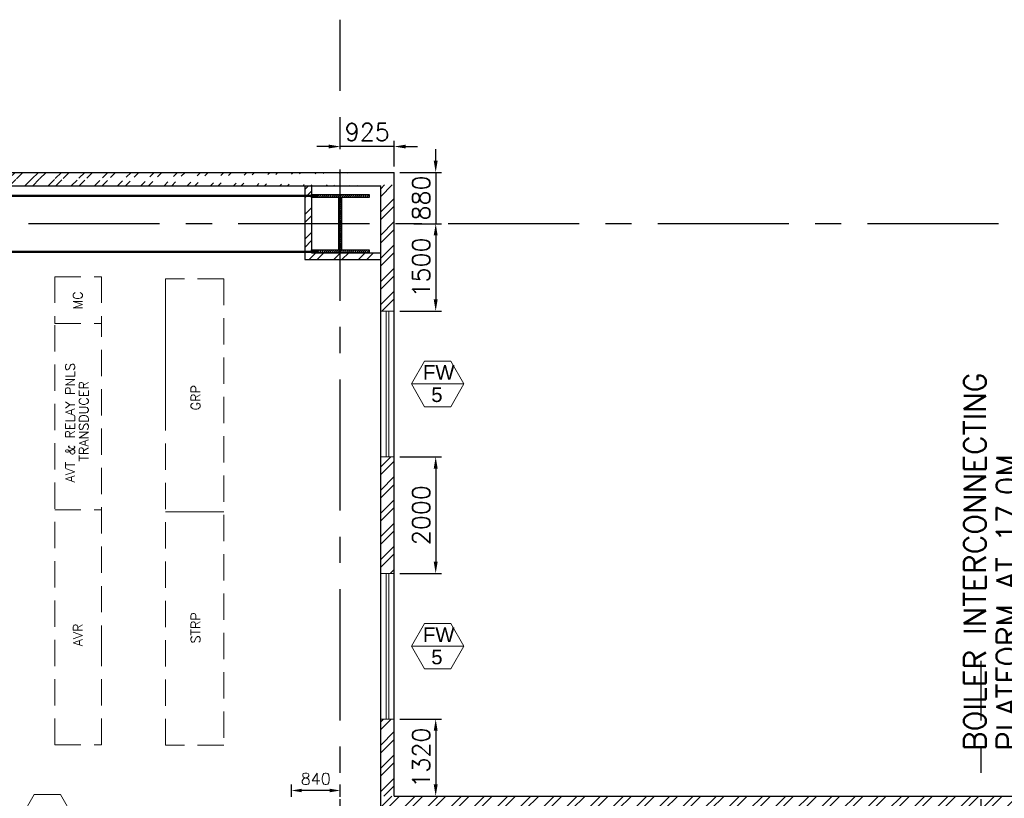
# Model space of a CAD drawing. Header units: inches. Extents: x 0 to 1564127, y -23460 to 23144100.
# Tile 128 of 215: x 565712 to 582611, y 138867 to 152225. Entities that reach past the tile are written whole.
import ezdxf
from ezdxf.enums import TextEntityAlignment as Align

# ---------------------------------------------------------------- set-up
doc = ezdxf.new("R2010")
doc.units = ezdxf.units.IN
doc.header["$LTSCALE"] = 1800
doc.header["$MEASUREMENT"] = 0
doc.linetypes.add('CENTER', pattern=[2, 1.25, -0.25, 0.25, -0.25])
doc.linetypes.add('HIDDEN', pattern=[0.375, 0.25, -0.125])
doc.layers.get('0').update_dxf_attribs({"color": 253, "lineweight": 9})
for name, color, linetype in [('1', 7, 'Continuous'), ('BRACING', 1, 'HIDDEN'), ('CEN', 2, 'CENTER'), ('COL', 1, 'Continuous'), ('GRID', 251, 'CENTER'), ('PNLT', 8, 'Continuous'), ('TEXT', 3, 'Continuous'), ('WALL', 6, 'Continuous')]:
    doc.layers.add(name, color=color, linetype=linetype)
for name, color, linetype, lineweight in [('2CON', 1, 'Continuous', 13), ('A-DOOR', 31, 'Continuous', 9), ('A-WIN TAG', 3, 'Continuous', 13), ('A-WIN TAG TEXT', 3, 'Continuous', 13), ('LAYOUT', 8, 'Continuous', 9), ('PARTITION WALL', 4, 'Continuous', 9), ('PNL', 8, 'HIDDEN', 9), ('WALL HATCH', 251, 'Continuous', 13), ('WINDOW', 3, 'Continuous', 13)]:
    doc.layers.add(name, color=color, linetype=linetype, lineweight=lineweight)
doc.styles.add('ROAMNS', font='ROMANS.shx')
doc.styles.add('ROMANS', font='romans.shx')
doc.styles.get("Standard").update_dxf_attribs({"font": 'arial.ttf'})
doc.dimstyles.new('DIM INT 1', dxfattribs={"dimtxt": 300, "dimasz": 200, "dimexe": 100, "dimexo": 100, "dimgap": 100, "dimtad": 1, "dimdec": 0, "dimzin": 13, "dimdsep": 46, "dimlunit": 5, "dimtxsty": 'ROAMNS', "dimblk1": 'CLOSEDBLANK', "dimcen": 0.09, "dimclrd": 9, "dimclre": 9, "dimclrt": 4, "dimadec": 0, "dimazin": 0, "dimtfac": 1, "dimtdec": 0, "dimtix": 1, "dimtmove": 2, "dimatfit": 3, "dimfxl": 1, "dimtolj": 1, "dimtzin": 13, "dimarcsym": 0})
doc.dimstyles.new('DIM INT 2', dxfattribs={"dimtxt": 200, "dimasz": 180, "dimexe": 100, "dimexo": 100, "dimgap": 100, "dimtad": 1, "dimdec": 0, "dimzin": 13, "dimdsep": 46, "dimlunit": 5, "dimtxsty": 'ROAMNS', "dimcen": 0.09, "dimclrd": 9, "dimclre": 9, "dimclrt": 4, "dimadec": 0, "dimazin": 0, "dimtfac": 1, "dimtdec": 0, "dimtix": 1, "dimtmove": 2, "dimatfit": 3, "dimfxl": 1, "dimtolj": 1, "dimtzin": 13, "dimarcsym": 0})

# ---------------------------------------------------------------- blocks, each defined once
blk = doc.blocks.new('D E F G-ROW COLUMN UNIT2')
at = {"layer": 'COL'}
h = blk.add_hatch(dxfattribs=at)
h.set_pattern_fill('ANSI31', color=256, scale=200, angle=180, style=0)
h.set_pattern_definition([(225, (-557328.912, -127499.994), (17.6776695, -17.6776695), [])])
h.paths.add_polyline_path([(495, 500), (0, 500), (0, 446), (22, 450), (495, 450)])
h.paths.add_polyline_path([(0, 500), (-495, 500), (-495, 450), (0, 450)])
h.paths.add_polyline_path([(0, 450), (-22, 450), (-22, 0), (0, 0)])
h.paths.add_polyline_path([(22, 450), (0, 450), (0, 0), (22, 0)])
h.paths.add_polyline_path([(0, 0), (-22, 0), (-22, -450), (0, -450)])
h.paths.add_polyline_path([(22, 0), (0, 0), (0, -450), (22, -450)])
h.paths.add_polyline_path([(0, -450), (0, -500), (-495, -500), (-495, -450)])
h.paths.add_polyline_path([(495, -450), (0, -450), (0, -500), (495, -500)])
at = {"layer": 'CEN'}
for p, q in [((0, -500), (0, 500)), ((192, 0), (-192, 0))]:
    blk.add_line(p, q, dxfattribs=at)
at = {"layer": 'COL'}
for points in [[(-495, 500), (495, 500), (495, 450), (-495, 450)], [(-22, 450), (22, 450), (22, -450), (-22, -450)], [(-495, -450), (495, -450), (495, -500), (-495, -500)]]:
    blk.add_lwpolyline(points, close=True, dxfattribs=at)
blk = doc.blocks.new('*D1083')
at = {"layer": 'A-DOOR', "color": 9, "lineweight": -2, "transparency": 16777216}
for p, q in [((572852, 149805), (572852, 150005)), ((572239, 149605), (572952, 149605)), ((572852, 149605), (572852, 148725)), ((572474, 148725), (572952, 148725)), ((572852, 148525), (572852, 148325))]:
    blk.add_line(p, q, dxfattribs=at)
at = {"layer": 'A-DOOR', "color": 9, "transparency": 16777216}
for points in [[(572818, 149805), (572885, 149805), (572852, 149605)], [(572818, 148525), (572885, 148525), (572852, 148725)]]:
    blk.add_solid(points, dxfattribs=at)
at = {"layer": 'Defpoints', "color": 0, "transparency": 16777216}
for p in [(572139, 149605), (572374, 148725), (572852, 148725)]:
    blk.add_point(p, dxfattribs=at)
at = {"layer": 'A-DOOR', "color": 4, "transparency": 16777216, "insert": (572602, 149165), "char_height": 300, "attachment_point": 5, "rotation": 90, "style": 'ROAMNS'}
blk.add_mtext('\\A1;880', dxfattribs=at)
blk = doc.blocks.new('_ClosedBlank')
at = {"color": 0, "linetype": 'ByBlock', "lineweight": -2}
for p, q in [((-1, 0.167), (0, 0)), ((-1, 0.167), (-1, -0.167)), ((0, 0), (-1, -0.167))]:
    blk.add_line(p, q, dxfattribs=at)
blk = doc.blocks.new('*D1084')
at = {"layer": 'A-DOOR', "color": 9, "lineweight": -2, "transparency": 16777216}
for p, q in [((571214, 150002), (571214, 150149)), ((572139, 149705), (572139, 150149)), ((571014, 150049), (570814, 150049)), ((572139, 150049), (571214, 150049)), ((572339, 150049), (572539, 150049))]:
    blk.add_line(p, q, dxfattribs=at)
at = {"layer": 'A-DOOR', "color": 9, "transparency": 16777216}
for points in [[(571014, 150082), (571014, 150016), (571214, 150049)], [(572339, 150082), (572339, 150016), (572139, 150049)]]:
    blk.add_solid(points, dxfattribs=at)
at = {"layer": 'Defpoints', "color": 0, "transparency": 16777216}
for p in [(571214, 150049), (571214, 149902), (572139, 149605)]:
    blk.add_point(p, dxfattribs=at)
at = {"layer": 'A-DOOR', "color": 4, "transparency": 16777216, "insert": (571676, 150299), "char_height": 300, "attachment_point": 5, "style": 'ROAMNS'}
blk.add_mtext('\\A1;925', dxfattribs=at)
blk = doc.blocks.new('CCR 412')
at = {"layer": 'LAYOUT'}
for p in [(40500, 6054), (41500, 6054)]:
    blk.add_line(p, (41500, 6054), dxfattribs=at)
at = {"layer": 'PNL'}
for p, q in [((38600, 10090), (39400, 10090)), ((38600, 10090), (38600, 9290)), ((39400, 10090), (39400, 9290)), ((40500, 7904), (40500, 10054)), ((41500, 10054), (40500, 10054)), ((40500, 2054), (40500, 10054)), ((41500, 10054), (41500, 2054)), ((38600, 2059), (38600, 9290)), ((38600, 9290), (39400, 9290)), ((38600, 9290), (39400, 9290)), ((39400, 3659), (39400, 9290)), ((38600, 6090), (39400, 6090)), ((39400, 2059), (39400, 3659)), ((38600, 2059), (39400, 2059)), ((41500, 2054), (40500, 2054))]:
    blk.add_line(p, q, dxfattribs=at)
at = {"layer": 'PNLT', "style": 'ROMANS'}
blk.add_text('MC', height=160, rotation=90, dxfattribs=at).set_placement((39074, 9529))
at = {"layer": 'PNLT', "char_height": 160, "rotation": 90, "style": 'ROMANS'}
for s, insert, width, attachment_point in [('AVT & RELAY PNLS', (38783, 6560), 2665.9, 1), ('TRANSDUCER', (39016, 6920), 511.88, 1), ('\\pt320;GRP ', (41098, 7799), 511.88, 7), ('\\pt320;STRP ', (41098, 3799), 511.88, 7), ('AVR', (38918, 3750), 511.88, 1)]:
    blk.add_mtext(s, dxfattribs=dict(at, insert=insert, width=width, attachment_point=attachment_point))
blk = doc.blocks.new('*D1136')
at = {"layer": 'A-DOOR', "color": 9, "lineweight": -2, "transparency": 16777216}
for p, q in [((572852, 149805), (572852, 150005)), ((572239, 149605), (572952, 149605)), ((572852, 149605), (572852, 148725)), ((572474, 148725), (572952, 148725)), ((572852, 148525), (572852, 148325))]:
    blk.add_line(p, q, dxfattribs=at)
at = {"layer": 'A-DOOR', "color": 9, "transparency": 16777216}
for points in [[(572818, 149805), (572885, 149805), (572852, 149605)], [(572818, 148525), (572885, 148525), (572852, 148725)]]:
    blk.add_solid(points, dxfattribs=at)
at = {"layer": 'Defpoints', "color": 0, "transparency": 16777216}
for p in [(572139, 149605), (572374, 148725), (572852, 148725)]:
    blk.add_point(p, dxfattribs=at)
at = {"layer": 'A-DOOR', "color": 4, "transparency": 16777216, "insert": (572602, 149165), "char_height": 300, "attachment_point": 5, "rotation": 90, "style": 'ROAMNS'}
blk.add_mtext('\\A1;880', dxfattribs=at)
blk = doc.blocks.new('*D1137')
at = {"layer": 'A-DOOR', "color": 9, "lineweight": -2, "transparency": 16777216}
for p, q in [((572474, 148725), (572952, 148725)), ((572852, 148525), (572852, 147425)), ((572239, 147225), (572952, 147225))]:
    blk.add_line(p, q, dxfattribs=at)
at = {"layer": 'A-DOOR', "color": 9, "transparency": 16777216}
for points in [[(572818, 148525), (572885, 148525), (572852, 148725)], [(572818, 147425), (572885, 147425), (572852, 147225)]]:
    blk.add_solid(points, dxfattribs=at)
at = {"layer": 'Defpoints', "color": 0, "transparency": 16777216}
for p in [(572374, 148725), (572139, 147225), (572852, 147225)]:
    blk.add_point(p, dxfattribs=at)
at = {"layer": 'A-DOOR', "color": 4, "transparency": 16777216, "insert": (572602, 147975), "char_height": 300, "attachment_point": 5, "rotation": 90, "style": 'ROAMNS'}
blk.add_mtext('\\A1;1500', dxfattribs=at)
blk = doc.blocks.new('*D1138')
at = {"layer": 'A-DOOR', "color": 9, "lineweight": -2, "transparency": 16777216}
for p, q in [((572239, 144725), (572952, 144725)), ((572852, 144525), (572852, 142925)), ((572239, 142725), (572952, 142725))]:
    blk.add_line(p, q, dxfattribs=at)
at = {"layer": 'A-DOOR', "color": 9, "transparency": 16777216}
for points in [[(572818, 144525), (572885, 144525), (572852, 144725)], [(572818, 142925), (572885, 142925), (572852, 142725)]]:
    blk.add_solid(points, dxfattribs=at)
at = {"layer": 'Defpoints', "color": 0, "transparency": 16777216}
for p in [(572139, 144725), (572139, 142725), (572852, 142725)]:
    blk.add_point(p, dxfattribs=at)
at = {"layer": 'A-DOOR', "color": 4, "transparency": 16777216, "insert": (572602, 143725), "char_height": 300, "attachment_point": 5, "rotation": 90, "style": 'ROAMNS'}
blk.add_mtext('\\A1;2000', dxfattribs=at)
blk = doc.blocks.new('*D1139')
at = {"layer": 'A-DOOR', "color": 9, "lineweight": -2, "transparency": 16777216}
for p, q in [((572239, 140225), (572952, 140225)), ((572852, 140025), (572852, 139105)), ((572239, 138905), (572952, 138905))]:
    blk.add_line(p, q, dxfattribs=at)
at = {"layer": 'A-DOOR', "color": 9, "transparency": 16777216}
for points in [[(572818, 140025), (572885, 140025), (572852, 140225)], [(572818, 139105), (572885, 139105), (572852, 138905)]]:
    blk.add_solid(points, dxfattribs=at)
at = {"layer": 'Defpoints', "color": 0, "transparency": 16777216}
for p in [(572139, 140225), (572139, 138905), (572852, 138905)]:
    blk.add_point(p, dxfattribs=at)
at = {"layer": 'A-DOOR', "color": 4, "transparency": 16777216, "insert": (572602, 139565), "char_height": 300, "attachment_point": 5, "rotation": 90, "style": 'ROAMNS'}
blk.add_mtext('\\A1;1320', dxfattribs=at)
blk = doc.blocks.new('*D1140')
at = {"layer": 'A-DOOR', "color": 9, "lineweight": -2, "transparency": 16777216}
for p, q in [((571214, 150002), (571214, 150149)), ((572139, 149705), (572139, 150149)), ((571014, 150049), (570814, 150049)), ((572139, 150049), (571214, 150049)), ((572339, 150049), (572539, 150049))]:
    blk.add_line(p, q, dxfattribs=at)
at = {"layer": 'A-DOOR', "color": 9, "transparency": 16777216}
for points in [[(571014, 150082), (571014, 150016), (571214, 150049)], [(572339, 150082), (572339, 150016), (572139, 150049)]]:
    blk.add_solid(points, dxfattribs=at)
at = {"layer": 'Defpoints', "color": 0, "transparency": 16777216}
for p in [(571214, 150049), (571214, 149902), (572139, 149605)]:
    blk.add_point(p, dxfattribs=at)
at = {"layer": 'A-DOOR', "color": 4, "transparency": 16777216, "insert": (571676, 150299), "char_height": 300, "attachment_point": 5, "style": 'ROAMNS'}
blk.add_mtext('\\A1;925', dxfattribs=at)
blk = doc.blocks.new('*D1695')
at = {"layer": '1', "color": 9, "lineweight": -2, "transparency": 16777216}
for p, q in [((570374, 138890), (570374, 139101)), ((571214, 138890), (571214, 139101)), ((571034, 139001), (570554, 139001))]:
    blk.add_line(p, q, dxfattribs=at)
at = {"layer": '1', "color": 9, "transparency": 16777216}
for points in [[(570554, 139031), (570554, 138971), (570374, 139001)], [(571034, 139031), (571034, 138971), (571214, 139001)]]:
    blk.add_solid(points, dxfattribs=at)
at = {"layer": 'Defpoints', "color": 0, "transparency": 16777216}
for p in [(570374, 139001), (570374, 138790), (571214, 138790)]:
    blk.add_point(p, dxfattribs=at)
at = {"layer": '1', "color": 4, "transparency": 16777216, "insert": (570794, 139201), "char_height": 200, "attachment_point": 5, "style": 'ROAMNS'}
blk.add_mtext('\\A1;840', dxfattribs=at)

msp = doc.modelspace()

# ---------------------------------------------------------------- hatches: boundary and pattern name
at = {"layer": 'WALL HATCH'}
h = msp.add_hatch(dxfattribs=at)
h.set_pattern_fill('ANSI32', color=256, scale=750, style=0)
h.set_pattern_definition([(45, (0, 15), (-198.87378, 198.87378), []), (45, (132.58, 15), (-198.87378, 198.87378), [])])
edge = h.paths.add_edge_path()
edge.add_line((560138.7, 149605.31), (571928.7, 149605.31))
edge.add_line((559908.7, 149375.31), (571698.7, 149375.31))
h = msp.add_hatch(dxfattribs=at)
h.set_pattern_fill('ANSI32', color=256, scale=800, style=0)
h.paths.add_polyline_path([(571908.7, 148225.31), (570718.7, 148225.31), (570718.7, 149375.31), (570603.7, 149375.31), (570603.7, 148110.31), (571908.7, 148110.31)])
h = msp.add_hatch(dxfattribs=at)
h.set_pattern_fill('ANSI32', color=256, scale=750, style=0)
h.set_pattern_definition([(45, (45120, 0), (-198.87378, 198.87378), []), (45, (45252.58, 0), (-198.87378, 198.87378), [])])
h.paths.add_polyline_path([(572138.7, 140225.31), (571908.7, 140225.31), (571908.7, 138905.31), (572138.7, 138905.31)])
h.paths.add_polyline_path([(572138.7, 144725.31), (571908.7, 144725.31), (571908.7, 142725.31), (572138.7, 142725.31)])
h.paths.add_polyline_path([(571908.7, 147225.31), (572138.7, 147225.31), (572138.7, 149390.31), (571908.7, 149390.31)])
h = msp.add_hatch(dxfattribs=at)
h.set_pattern_fill('ANSI32', color=256, scale=750, style=0)
h.set_pattern_definition([(45, (-38000.13, -44411.74), (-198.87378, 198.87378), []), (45, (-37867.55, -44411.74), (-198.87378, 198.87378), [])])
h.paths.add_polyline_path([(635713.7, 138905.31), (635713.7, 138675.31), (648988.7, 138675.31), (648988.7, 138905.31)])
h.paths.add_polyline_path([(597713.7, 138905.23), (597713.7, 138675.31), (599713.7, 138675.31), (599713.7, 138905.21), (602713.7, 138905.21), (602713.7, 138675.31), (605463.7, 138675.31), (605463.7, 138905.23), (608463.7, 138905.23), (608463.7, 138675.31), (610463.7, 138675.31), (610463.7, 138905.21), (613463.7, 138905.21), (613463.7, 138675.31), (616213.7, 138675.31), (616213.7, 138905.23), (619213.7, 138905.23), (619213.7, 138675.31), (621213.7, 138675.31), (621213.7, 138905.21), (624213.7, 138905.21), (624213.7, 138675.31), (626963.7, 138675.31), (626963.7, 138905.23), (629963.7, 138905.23), (629963.7, 138675.31), (634513.7, 138675.31), (634513.7, 138905.31), (588413.7, 138905.31), (588413.7, 138675.31), (594713.7, 138675.31), (594713.7, 138905.23)])
h.paths.add_polyline_path([(571908.7, 138905.31), (571908.7, 138675.31), (587213.7, 138675.31), (587213.7, 138905.31)])

# ---------------------------------------------------------------- linework, layer by layer
at = {"layer": '2CON'}
for p, q in [((572434.16, 145975.31), (573334.16, 145975.31)), ((572434.16, 141475.31), (573334.16, 141475.31))]:
    msp.add_line(p, q, dxfattribs=at)
at = {"layer": 'A-WIN TAG'}
for points in [[(573109.16, 146365.02), (573334.16, 145975.31), (573109.16, 145585.6), (572659.16, 145585.6), (572434.16, 145975.31), (572659.16, 146365.02)], [(573109.16, 141865.02), (573334.16, 141475.31), (573109.16, 141085.6), (572659.16, 141085.6), (572434.16, 141475.31), (572659.16, 141865.02)], [(565959.62, 138932.72), (565734.62, 138543.01), (565959.62, 138153.3), (566409.62, 138153.3), (566634.62, 138543.01), (566409.62, 138932.72)]]:
    msp.add_lwpolyline(points, close=True, dxfattribs=at)
at = {"layer": 'BRACING', "const_width": 40}
for points in [[(559583.7, 149205.31), (570843.7, 149205.31)], [(559583.7, 148245.31), (570843.7, 148245.31)]]:
    msp.add_lwpolyline(points, dxfattribs=at)
at = {"layer": 'GRID'}
for p, q in [((571213.7, 86204.51), (571213.7, 152225.31)), ((654513.7, 148725.31), (522413.7, 148725.31)), ((582213.7, 86204.51), (582213.7, 141225.31)), ((582213.7, 86204.51), (582213.7, 141225.31))]:
    msp.add_line(p, q, dxfattribs=at)
at = {"layer": 'WALL'}
for p, q in [((560138.7, 149605.31), (572138.7, 149605.31)), ((572138.7, 138905.31), (572138.7, 149605.31)), ((559908.7, 149375.31), (571908.7, 149375.31)), ((571908.7, 138675.31), (571908.7, 149375.31)), ((572138.7, 138905.31), (587213.7, 138905.31))]:
    msp.add_line(p, q, dxfattribs=at)
for points in [[(570603.7, 149375.31), (570603.7, 148110.31), (571908.7, 148110.31)], [(570718.7, 149375.31), (570718.7, 148225.31), (571908.7, 148225.31)]]:
    msp.add_lwpolyline(points, dxfattribs=at)
at = {"layer": 'WINDOW', "ltscale": 100}
for p, q in [((572000.08, 147225.31), (572000.08, 144725.31)), ((572050.08, 147225.31), (572050.08, 144725.31)), ((572000.08, 142725.31), (572000.08, 140225.31)), ((572050.08, 142725.31), (572050.08, 140225.31))]:
    msp.add_line(p, q, dxfattribs=at)
for points in [[(571908.7, 144725.31), (572138.7, 144725.31), (572138.7, 147225.31), (571908.7, 147225.31)], [(571908.7, 140225.31), (572138.7, 140225.31), (572138.7, 142725.31), (571908.7, 142725.31)]]:
    msp.add_lwpolyline(points, close=True, dxfattribs=at)

# ---------------------------------------------------------------- block references
at = {"layer": 'COL'}
msp.add_blockref('D E F G-ROW COLUMN UNIT2', (571213.7, 148725.31), dxfattribs=at)
at = {"layer": 'PARTITION WALL'}
msp.add_blockref('CCR 412', (527713.7, 137725.31), dxfattribs=at)

# ---------------------------------------------------------------- texts
at = {"layer": 'A-WIN TAG TEXT'}
for s, p in [('FW', (572903.85, 146175.25)), ('5', (572872.57, 145789.44)), ('FW', (572903.85, 141675.25)), ('5', (572872.57, 141289.44))]:
    msp.add_text(s, height=250, dxfattribs=at).set_placement(p, align=Align.MIDDLE)
at = {"layer": 'TEXT', "color": 3, "char_height": 375, "attachment_point": 4, "rotation": 90, "style": 'ROMANS'}
for s, insert in [('BOILER INTERCONNECTING', (582106.34, 139678.34)), ('PLATFORM AT 17.0M', (582664.12, 139678.34))]:
    msp.add_mtext(s, dxfattribs=dict(at, insert=insert))

# ---------------------------------------------------------------- dimensions: what is measured, and where the dimension line sits
at = {"layer": '1'}
dim = msp.add_linear_dim(base=(570373.7, 139001.25), p1=(571213.7, 138790.31), p2=(570373.7, 138790.31), dimstyle='DIM INT 2', dxfattribs=at)
dim.commit()
dim.dimension.update_dxf_attribs({"geometry": '*D1695', "text_midpoint": (570793.7, 139201.25)})
at = {"layer": 'A-DOOR'}
for picture in ['*D1084', '*D1140']:
    dim = msp.add_linear_dim(base=(571213.7, 150049.01), p1=(572138.7, 149605.31), p2=(571213.7, 149902.04), dimstyle='DIM INT 1', dxfattribs=at)
    dim.commit()
    dim.dimension.update_dxf_attribs({"geometry": picture, "text_midpoint": (571676.2, 150299.01)})
for base, p1, p2, picture, middle in [((572851.79, 148725.31), (572138.7, 149605.31), (572373.5, 148725.31), '*D1083', (572601.79, 149165.31)), ((572851.79, 148725.31), (572138.7, 149605.31), (572373.5, 148725.31), '*D1136', (572601.79, 149165.31)), ((572851.79, 147225.31), (572373.5, 148725.31), (572138.7, 147225.31), '*D1137', (572601.79, 147975.31)), ((572851.79, 142725.31), (572138.7, 144725.31), (572138.7, 142725.31), '*D1138', (572601.79, 143725.31)), ((572851.79, 138905.31), (572138.7, 140225.31), (572138.7, 138905.31), '*D1139', (572601.79, 139565.31))]:
    dim = msp.add_linear_dim(base=base, p1=p1, p2=p2, angle=90, dimstyle='DIM INT 1', dxfattribs=at)
    dim.commit()
    dim.dimension.update_dxf_attribs({"geometry": picture, "text_midpoint": middle})

doc.saveas('drawing.dxf')
